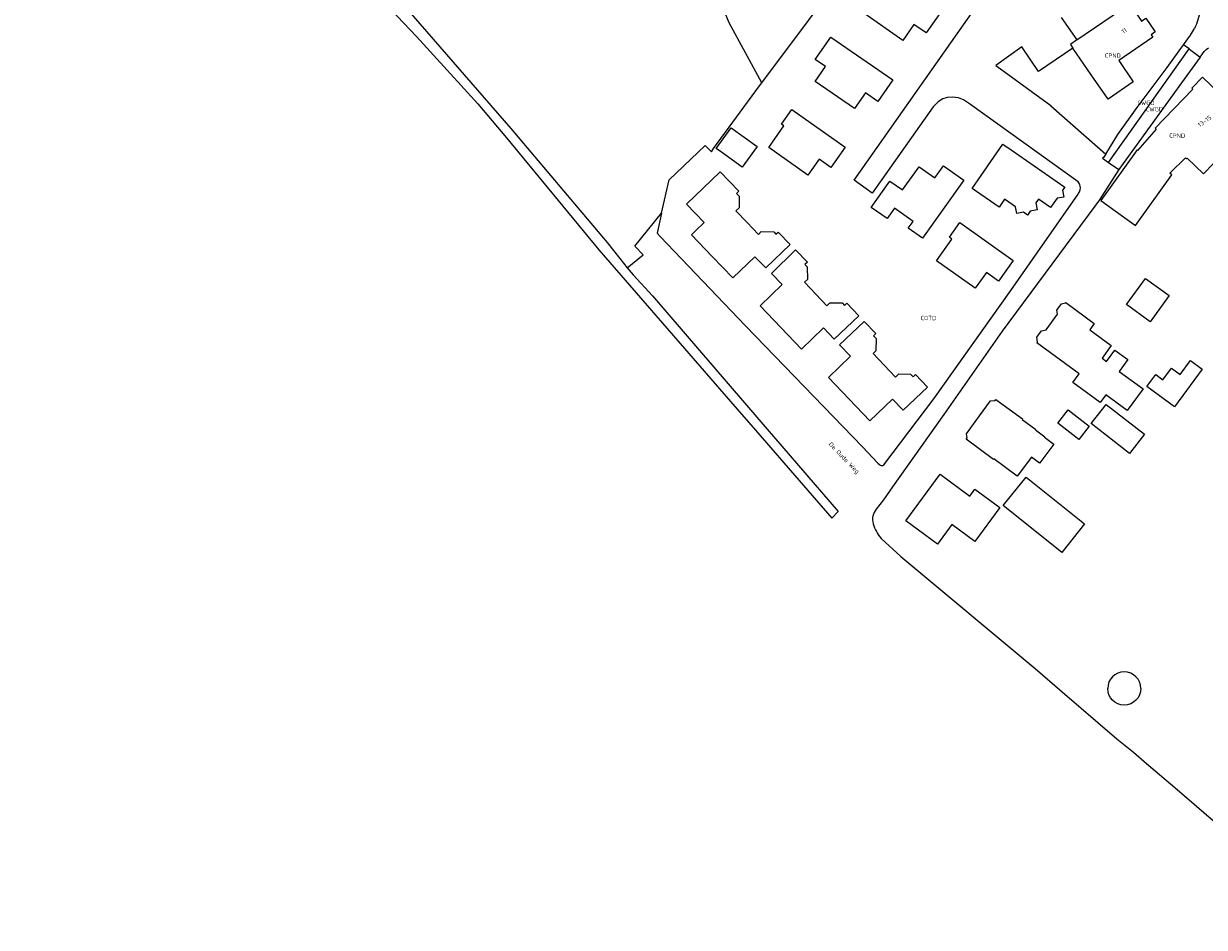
# Model space of a CAD drawing. Header units: metres. Extents: x 159597 to 163409, y 443622 to 446014.
# Tile 28 of 68: x 161189 to 161433, y 444503 to 444690. Entities that reach past the tile are written whole.
import ezdxf
from ezdxf.enums import TextEntityAlignment as Align

# ---------------------------------------------------------------- set-up
doc = ezdxf.new("R2010")
doc.units = ezdxf.units.M
doc.header["$LTSCALE"] = 4
for name, color, linetype in [('COTD', 7, 'CONTINUOUS'), ('CPND', 7, 'CONTINUOUS'), ('CWGD', 7, 'CONTINUOUS'), ('G_BTD', 3, 'CONTINUOUS'), ('G_OTD', 32, 'CONTINUOUS'), ('G_PND', 1, 'CONTINUOUS'), ('G_WGD', 7, 'CONTINUOUS'), ('NAR', 7, 'CONTINUOUS'), ('ORL', 7, 'CONTINUOUS')]:
    doc.layers.add(name, color=color, linetype=linetype)
doc.styles.add('ISO', font='ISO')

msp = doc.modelspace()

# ---------------------------------------------------------------- linework, layer by layer
at = {"layer": 'G_BTD', "linetype": 'Continuous', "transparency": 33554687}
for points in [[(161341.629, 444677.772), (161334.903, 444690.186), (161330.866, 444700.024), (161326.56, 444712.637), (161319.564, 444744.927), (161311.491, 444785.793), (161315.527, 444790.46), (161317.411, 444795.505), (161317.949, 444801.307), (161312.567, 444817.452), (161306.728, 444837.915)], [(161313.882, 444639.6), (161317.146, 444642.277), (161315.444, 444644.027), (161320.957, 444650.839)]]:
    msp.add_lwpolyline(points, dxfattribs=at)
at = {"layer": 'G_OTD', "linetype": 'Continuous', "transparency": 33554687}
for points in [[(161341.629, 444677.772), (161351.287, 444690.701), (161394.495, 444749.029)], [(161365.351, 444697.068), (161367.414, 444700.037), (161378.518, 444692.323), (161375.578, 444688.091), (161373.046, 444689.85), (161370.759, 444686.559), (161362.685, 444692.17), (161365.851, 444696.72), (161365.351, 444697.068)], [(161407.404, 444656.464), (161407.335, 444656.717), (161407.232, 444656.958), (161407.121, 444657.149), (161406.988, 444657.325), (161384.553, 444673.488), (161383.278, 444674.293), (161382.242, 444674.666), (161381.01, 444674.806), (161379.93, 444674.79), (161379.048, 444674.461), (161378.055, 444673.836), (161377.052, 444672.818), (161364.47, 444655.001), (161360.689, 444657.701), (161388.048, 444696.577)], [(161403.498, 444691.32), (161406.695, 444686.648)], [(161352.692, 444682.614), (161355.906, 444687.251), (161368.675, 444678.402), (161365.596, 444673.959), (161363.049, 444675.724), (161360.796, 444672.472), (161352.689, 444678.088), (161354.809, 444681.147), (161352.692, 444682.614)], [(161405.905, 444684.965), (161398.802, 444680.104), (161395.308, 444685.209), (161389.982, 444681.388), (161390.931, 444680.697), (161401.346, 444673.11), (161401.319, 444673.073), (161412.682, 444663.086)], [(161320.957, 444650.839), (161322.526, 444657.786), (161329.98, 444664.824), (161331.236, 444663.54), (161331.701, 444664.237), (161341.158, 444677.141), (161341.629, 444677.772)], [(161345.743, 444669.279), (161347.86, 444672.288), (161358.888, 444664.53), (161355.906, 444660.291), (161353.481, 444661.997), (161351.184, 444658.731), (161343.069, 444664.438), (161346.232, 444668.935), (161345.743, 444669.279)], [(161335.298, 444668.494), (161340.695, 444664.61), (161337.622, 444660.341), (161333.297, 444663.453), (161332.225, 444664.225), (161335.298, 444668.494)], [(161402.634, 444653.95), (161401.282, 444652.012), (161398.775, 444653.76), (161398.227, 444652.974), (161398.489, 444651.539), (161397.059, 444651.299), (161396.484, 444650.474), (161395.667, 444651.044), (161394.296, 444650.794), (161394.057, 444652.166), (161391.986, 444653.61), (161391.793, 444653.744), (161390.644, 444652.095), (161385.066, 444655.985), (161391.438, 444665.125), (161393.158, 444663.926), (161404.214, 444656.217), (161403.773, 444655.585), (161404.041, 444654.184), (161402.634, 444653.95)], [(161377.38, 444658.161), (161379.162, 444660.666), (161383.376, 444657.668), (161374.839, 444645.668), (161371.904, 444647.756), (161372.905, 444649.163), (161369.033, 444651.917), (161367.517, 444649.736), (161364.246, 444652.01), (161368.065, 444657.504), (161370.721, 444655.657), (161374.14, 444660.465), (161377.38, 444658.161)], [(161336.97, 444654.4), (161336.965, 444651.993), (161336.288, 444651.342), (161338.61, 444648.927), (161340.962, 444646.482), (161341.552, 444647.049), (161344.099, 444647.02), (161344.549, 444646.518), (161345.017, 444646.968), (161347.497, 444644.389), (161342.456, 444639.541), (161340.231, 444641.854), (161335.676, 444637.473), (161331.392, 444641.938), (161327.113, 444646.397), (161328.034, 444647.281), (161329.754, 444648.931), (161326.098, 444652.741), (161333.032, 444659.394), (161336.903, 444655.414), (161336.431, 444654.961), (161336.97, 444654.4)], [(161415.341, 444659.872), (161411.348, 444653.599), (161410.386, 444652.299), (161391.315, 444626.511), (161379.225, 444609.28), (161368.648, 444594.312), (161366.75, 444591.626), (161366.006, 444590.673), (161365.291, 444589.693)], [(161366.87, 444598.838), (161377.143, 444612.492), (161393.072, 444634.882), (161406.965, 444654.802), (161407.07, 444654.953)], [(161320.957, 444650.839), (161320.01, 444646.718), (161320.659, 444646.011), (161338.29, 444627.596), (161362.459, 444602.577), (161365.578, 444599.235), (161366.039, 444598.879), (161366.105, 444598.822)], [(161382.532, 444648.919), (161393.549, 444641.055), (161390.537, 444636.835), (161388.036, 444638.62), (161385.694, 444635.339), (161377.72, 444641.029), (161380.913, 444645.513), (161380.375, 444645.897), (161382.532, 444648.919)], [(161345.869, 444636.095), (161343.62, 444638.432), (161348.632, 444643.255), (161351.069, 444640.723), (161350.568, 444640.241), (161351.046, 444639.744), (161351.08, 444637.185), (161350.446, 444636.575), (161352.79, 444634.139), (161355.1, 444631.738), (161355.712, 444632.327), (161358.22, 444632.308), (161358.732, 444631.776), (161359.215, 444632.241), (161361.68, 444629.681), (161356.625, 444624.814), (161354.372, 444627.154), (161349.845, 444622.794), (161345.56, 444627.246), (161341.287, 444631.686), (161345.869, 444636.095)], [(161425.743, 444633.851), (161421.813, 444628.445), (161416.95, 444631.981), (161420.88, 444637.387), (161425.743, 444633.851)], [(161398.544, 444624.221), (161398.405, 444625.238), (161399.377, 444626.572), (161400.37, 444626.772), (161401.449, 444628.253), (161402.728, 444630.008), (161402.577, 444630.842), (161403.516, 444632.13), (161404.351, 444632.326), (161404.403, 444632.397), (161410.302, 444628.076), (161409.353, 444626.78), (161413.82, 444623.509), (161411.903, 444620.891), (161412.822, 444620.218), (161414.556, 444622.586), (161417.244, 444620.618), (161415.454, 444618.173), (161420.367, 444614.577), (161417.074, 444610.079), (161412.68, 444613.295), (161411.528, 444611.721), (161405.894, 444615.846), (161407.211, 444617.645), (161398.428, 444624.062), (161398.544, 444624.221)], [(161359.975, 444621.294), (161357.715, 444623.659), (161362.79, 444628.508), (161365.205, 444625.98), (161364.714, 444625.511), (161365.231, 444624.969), (161365.196, 444622.439), (161364.612, 444621.882), (161366.944, 444619.436), (161369.258, 444617.01), (161369.913, 444617.635), (161372.363, 444617.598), (161372.89, 444617.046), (161373.376, 444617.509), (161375.837, 444614.925), (161370.81, 444610.138), (161368.627, 444612.431), (161363.957, 444607.985), (161359.687, 444612.454), (161355.409, 444616.931), (161359.975, 444621.294)], [(161421.181, 444615.027), (161423.018, 444617.517), (161424.474, 444616.443), (161426.246, 444618.846), (161428.002, 444617.551), (161430.141, 444620.45), (161432.613, 444618.626), (161426.864, 444610.834), (161421.181, 444615.027)], [(161389.464, 444599.958), (161383.816, 444604.191), (161384.022, 444604.473), (161383.919, 444605.283), (161386.626, 444608.989), (161388.878, 444612.072), (161389.821, 444612.186), (161389.969, 444612.389), (161395.507, 444608.353), (161395.413, 444608.224), (161398.242, 444606.152), (161398.19, 444606.081), (161400.119, 444604.661), (161400.052, 444604.57), (161401.96, 444603.15), (161399.279, 444599.548), (161399.004, 444599.178), (161397.34, 444600.417), (161394.353, 444596.52), (161389.56, 444600.087), (161389.464, 444599.958)], [(161409.659, 444607.372), (161412.737, 444611.342), (161420.648, 444605.209), (161417.57, 444601.239), (161409.659, 444607.372)], [(161404.912, 444610.227), (161409.248, 444606.843), (161407.095, 444604.084), (161402.759, 444607.468), (161404.912, 444610.227)], [(161385.651, 444593.82), (161390.786, 444590.02), (161385.624, 444583.044), (161380.907, 444586.534), (161377.909, 444582.482), (161371.384, 444587.309), (161378.509, 444596.938), (161384.615, 444592.42), (161385.651, 444593.82)], [(161396.234, 444596.344), (161408.307, 444586.684), (161403.579, 444580.775), (161391.506, 444590.435), (161396.234, 444596.344)], [(161366.299, 444583.641), (161370.361, 444579.921), (161398.097, 444556.766), (161403.677, 444551.942), (161414.98, 444542.242), (161418.397, 444539.512), (161421.059, 444537.149), (161426.932, 444532.177), (161436.893, 444523.57), (161444.67, 444517.201), (161452.254, 444511.216), (161459.117, 444506.322), (161463.698, 444503.291)]]:
    msp.add_lwpolyline(points, dxfattribs=at)
for points in [[(161407.07, 444654.953, 0.2105554), (161407.404, 444656.464)], [(161366.105, 444598.822, 0.3450839), (161366.87, 444598.838)], [(161365.291, 444589.693, 0.2466107), (161364.648, 444586.696)], [(161364.648, 444586.696, 0.110431), (161366.299, 444583.641)], [(161419.919, 444552.665, 1), (161413.069, 444552.665)], [(161419.919, 444552.665, -1), (161413.069, 444552.665)]]:
    msp.add_lwpolyline(points, format="xyb", dxfattribs=at)
at = {"layer": 'G_PND', "linetype": 'Continuous', "transparency": 33554687}
for points in [[(161406.695, 444686.648), (161417.624, 444694.13), (161420.067, 444690.561), (161420.93, 444691.152), (161422.877, 444688.309), (161422.038, 444687.734), (161422.4, 444687.205), (161415.356, 444682.385), (161418.364, 444677.99), (161413.141, 444674.415), (161409.669, 444679.476)], [(161406.695, 444686.648), (161405.372, 444685.742), (161405.905, 444684.965)], [(161409.669, 444679.476), (161405.905, 444684.965)], [(161430.677, 444676.506), (161422.844, 444668.409), (161423.065, 444668.195), (161419.256, 444663.847), (161419.154, 444663.92), (161411.664, 444653.455), (161418.806, 444648.344), (161426.295, 444658.809), (161425.891, 444659.098), (161429.138, 444662.321), (161429.361, 444662.105), (161429.509, 444662.258), (161432.862, 444659.016), (161434.84, 444661.062), (161436.22, 444659.728), (161442.433, 444666.156), (161441.479, 444667.078), (161443.165, 444668.823), (161432.662, 444678.975), (161430.468, 444676.708), (161430.677, 444676.506)]]:
    msp.add_lwpolyline(points, dxfattribs=at)
at = {"layer": 'G_WGD', "linetype": 'Continuous', "transparency": 33554687}
for points in [[(161189.223, 444808.581), (161191.167, 444804.241), (161204.068, 444777.29), (161218.687, 444747.22), (161220.565, 444743.735), (161221, 444742.929), (161222.725, 444739.865), (161224.611, 444737.476), (161227.032, 444734.393), (161239.752, 444719.588), (161258.356, 444700.065), (161270.32, 444687.344), (161283.019, 444673.473), (161288.955, 444666.459), (161308.032, 444643.287), (161337.462, 444609.359), (161339.459, 444607.057), (161356.138, 444587.831), (161357.439, 444589.223)], [(161266.888, 444694.753), (161289.852, 444668.341), (161309.693, 444644.779), (161312.305, 444641.523), (161313.882, 444639.6)], [(161428.734, 444685.653), (161430.147, 444687.629), (161430.97, 444689.045)], [(161412.682, 444663.086), (161415.155, 444667.122), (161419.158, 444672.691), (161425.368, 444680.945), (161428.734, 444685.653)], [(161413.261, 444661.35), (161429.921, 444684.79)], [(161429.921, 444684.79), (161428.734, 444685.653)], [(161429.921, 444684.79), (161429.976, 444684.75), (161432.177, 444683.128)], [(161432.177, 444683.128), (161428.332, 444677.793), (161415.341, 444659.872)], [(161432.177, 444683.128), (161433.009, 444684.257)], [(161412.682, 444663.086), (161412.477, 444662.771), (161412.273, 444662.469), (161412.03, 444662.197), (161413.261, 444661.35)], [(161413.261, 444661.35), (161415.341, 444659.872)], [(161313.882, 444639.6), (161315.071, 444638.151), (161319.058, 444633.803), (161341.044, 444608.266), (161357.439, 444589.223)]]:
    msp.add_lwpolyline(points, dxfattribs=at)
for points in [[(161432.084, 444692.741, -0.0968687), (161430.97, 444689.045)], [(161433.009, 444684.257, -0.1032187), (161433.938, 444685.043)]]:
    msp.add_lwpolyline(points, format="xyb", dxfattribs=at)

# ---------------------------------------------------------------- texts
at = {"layer": 'COTD', "transparency": 33554687, "style": 'ISO'}
msp.add_text('COTD', height=0.9, dxfattribs=at).set_placement((161376.047, 444629.201), align=Align.MIDDLE_CENTER)
at = {"layer": 'CPND', "transparency": 33554687, "style": 'ISO'}
for p in [(161414.125, 444683.412), (161427.415, 444666.873)]:
    msp.add_text('CPND', height=0.9, dxfattribs=at).set_placement(p, align=Align.MIDDLE_CENTER)
at = {"layer": 'CWGD', "transparency": 33554687, "style": 'ISO'}
for p in [(161420.976, 444673.656), (161422.719, 444672.354)]:
    msp.add_text('CWGD', height=0.9, dxfattribs=at).set_placement(p, align=Align.MIDDLE_CENTER)
at = {"layer": 'NAR', "transparency": 33554687, "style": 'ISO'}
for s, rotation, p in [('11', 34.4, (161416.458, 444688.576)), ('13-15', 36, (161433.094, 444669.877))]:
    msp.add_text(s, height=0.9, rotation=rotation, dxfattribs=at).set_placement(p, align=Align.MIDDLE_CENTER)
at = {"layer": 'ORL', "transparency": 33554687, "style": 'ISO'}
msp.add_text('De Oude Weg', height=0.9, rotation=313.9, dxfattribs=at).set_placement((161358.651, 444600.312), align=Align.MIDDLE_CENTER)

doc.saveas('drawing.dxf')
